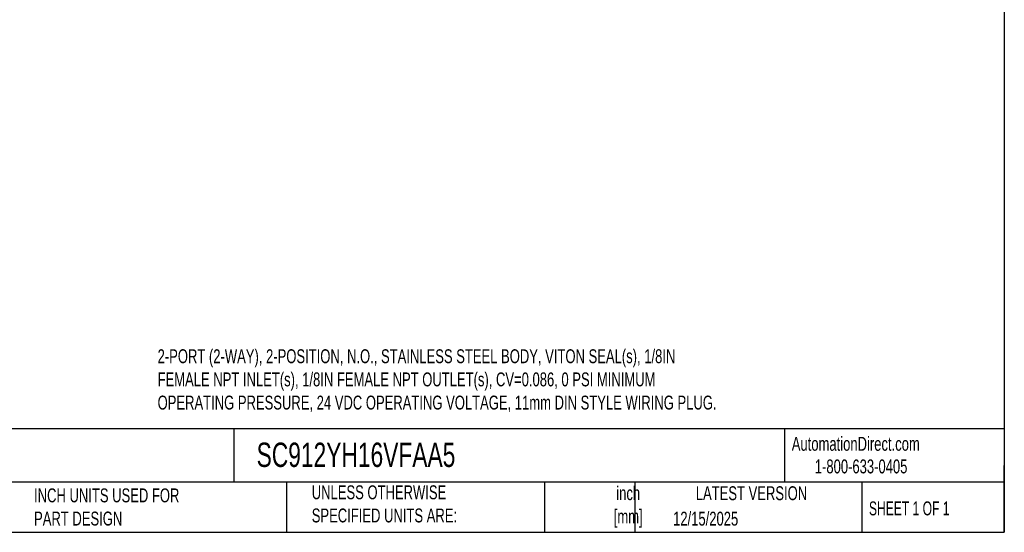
# Model space of a CAD drawing. Header units: inches. Extents: x 0.5 to 21.5, y 0.5 to 16.5.
# Tile 4 of 8: x 9.7 to 21.5, y 0.5 to 6.6. Entities that reach past the tile are written whole.
import ezdxf

# ---------------------------------------------------------------- set-up
doc = ezdxf.new("R2010")
doc.units = ezdxf.units.IN
doc.header["$LTSCALE"] = 2
doc.header["$MEASUREMENT"] = 0
doc.linetypes.add('SLD-Solid', pattern=[0])
doc.layers.add('TEXT', color=140, linetype='SLD-Solid', lineweight=25)
doc.styles.add('SLDTEXTSTYLE0', font='TXT', dxfattribs={"width": 0.7})
doc.styles.add('SLDTEXTSTYLE1', font='TXT', dxfattribs={"width": 0.65})

msp = doc.modelspace()

# ---------------------------------------------------------------- linework, layer by layer
at = {"layer": 'TEXT'}
for p, q in [((21.5, 16.5), (21.5, 0.5)), ((21.5, 1.742), (0.5, 1.742)), ((12.264, 1.742), (12.264, 1.1)), ((18.864, 1.742), (18.864, 1.1)), ((21.5, 0.5), (21.5, 1.3)), ((21.5, 1.1), (0.5, 1.1)), ((12.896, 1.1), (12.896, 0.5)), ((15.986, 1.1), (15.986, 0.5)), ((17.072, 1.1), (17.072, 0.5)), ((19.791, 1.1), (19.791, 0.5)), ((0.5, 0.5), (21.5, 0.5))]:
    msp.add_line(p, q, dxfattribs=at)

# ---------------------------------------------------------------- texts
for s, insert, char_height, attachment_point, style in [('2-PORT (2-WAY), 2-POSITION, N.O., STAINLESS STEEL BODY, VITON SEAL(s), 1/8IN ^JFEMALE NPT INLET(s), 1/8IN FEMALE NPT OUTLET(s), CV=0.086, 0 PSI MINIMUM ^JOPERATING PRESSURE, 24 VDC OPERATING VOLTAGE, 11mm DIN STYLE WIRING PLUG.', (11.349, 2.694), 0.166667, 1, 'SLDTEXTSTYLE0'), ('AutomationDirect.com', (18.952, 1.644), 0.16667, 1, 'SLDTEXTSTYLE0'), ('SC912YH16VFAA5', (12.536, 1.575), 0.29167, 1, 'SLDTEXTSTYLE0'), ('1-800-633-0405', (19.228, 1.373), 0.16667, 1, 'SLDTEXTSTYLE0'), ('UNLESS OTHERWISE ^JSPECIFIED UNITS ARE:', (13.197, 1.063), 0.16667, 1, 'SLDTEXTSTYLE0'), ('inch^J[mm]', (16.991, 1.052), 0.1667, 2, 'SLDTEXTSTYLE0'), ('INCH UNITS USED FOR ^JPART DESIGN', (9.868, 1.026), 0.16667, 1, 'SLDTEXTSTYLE0'), ('LATEST VERSION', (18.469, 1.052), 0.16667, 2, 'SLDTEXTSTYLE0'), ('SHEET 1 OF 1', (19.877, 0.87), 0.16667, 1, 'SLDTEXTSTYLE1'), ('12/15/2025', (17.529, 0.747), 0.1667, 1, 'SLDTEXTSTYLE0')]:
    msp.add_mtext(s, dxfattribs=dict(at, insert=insert, char_height=char_height, attachment_point=attachment_point, style=style))

doc.saveas('drawing.dxf')
